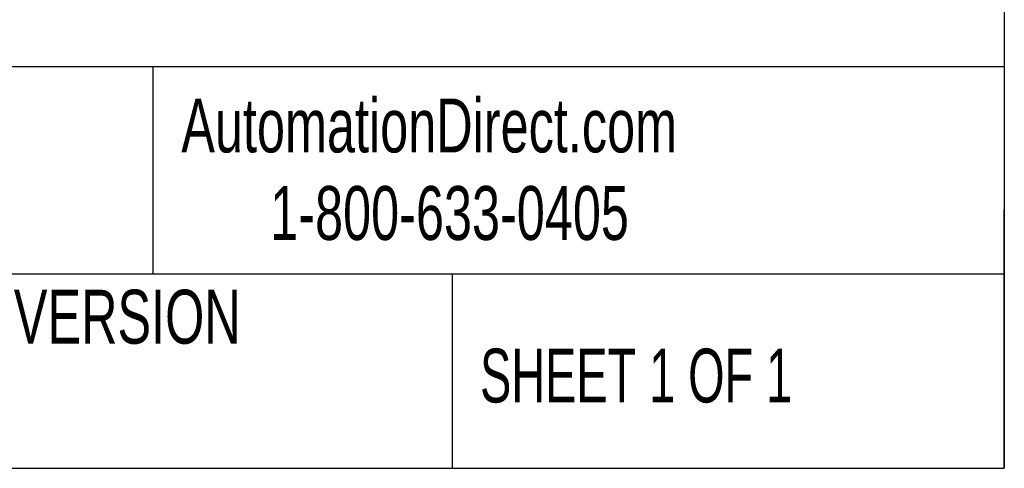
# Model space of a CAD drawing. Header units: inches. Extents: x 1 to 43, y 1 to 33.
# Tile 8 of 12: x 36.9 to 43, y 1 to 3.8. Entities that reach past the tile are written whole.
import ezdxf

# ---------------------------------------------------------------- set-up
doc = ezdxf.new("R2010")
doc.units = ezdxf.units.IN
doc.header["$LTSCALE"] = 4
doc.header["$MEASUREMENT"] = 0
doc.layers.add('TEXT', color=140, linetype='Continuous', lineweight=25)
doc.styles.add('SLDTEXTSTYLE0', font='TXT', dxfattribs={"width": 0.7})
doc.styles.add('SLDTEXTSTYLE1', font='TXT', dxfattribs={"width": 0.65})

msp = doc.modelspace()

# ---------------------------------------------------------------- linework, layer by layer
at = {"layer": 'TEXT'}
for p, q in [((43, 33), (43, 1)), ((43, 3.4844264), (1, 3.4844264)), ((37.7284059, 3.4844264), (37.7284059, 2.2)), ((43, 1), (43, 2.6)), ((43, 2.2), (1, 2.2)), ((39.5824802, 2.2), (39.5824802, 1)), ((1, 1), (43, 1))]:
    msp.add_line(p, q, dxfattribs=at)

# ---------------------------------------------------------------- texts
for s, insert, char_height, attachment_point, style in [('AutomationDirect.com', (37.9047179, 3.2876427), 0.333333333, 1, 'SLDTEXTSTYLE0'), ('1-800-633-0405', (38.4553669, 2.745988), 0.333333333, 1, 'SLDTEXTSTYLE0'), ('LATEST VERSION', (36.9373435, 2.104566), 0.333333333, 2, 'SLDTEXTSTYLE0'), ('SHEET 1 OF 1', (39.7545332, 1.7403922), 0.333333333, 1, 'SLDTEXTSTYLE1'), ('6/12/2023', (35.0571352, 1.4981738), 0.33333333, 1, 'SLDTEXTSTYLE0')]:
    msp.add_mtext(s, dxfattribs=dict(at, insert=insert, char_height=char_height, attachment_point=attachment_point, style=style))

doc.saveas('drawing.dxf')
